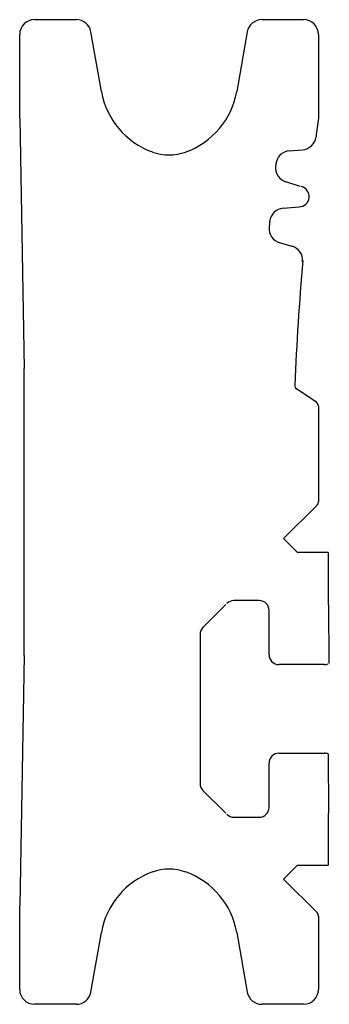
# Model space of a CAD drawing. Header units: millimetres. Extents: x 27 to 59, y 10 to 110.
import ezdxf

# ---------------------------------------------------------------- set-up
doc = ezdxf.new("R2010")
doc.units = ezdxf.units.MM
doc.header["$LTSCALE"] = 7.808841
doc.layers.get('0').update_dxf_attribs({"linetype": 'CONTINUOUS'})

msp = doc.modelspace()

# ---------------------------------------------------------------- linework, layer by layer
at = {"color": 7}
for p, q in [((28.88, 109.9), (33.13, 109.9)), ((51.94, 109.9), (56.18, 109.9)), ((27.38, 99.9), (27.38, 108.4)), ((35.67, 102.6), (34.6, 108.66)), ((50.47, 108.66), (49.4, 102.6)), ((57.68, 108.4), (57.68, 99.9)), ((27.38, 99.9), (27.83, 74.47)), ((54.73, 96.57), (56.08, 96.69)), ((53.37, 95.25), (53.32, 94.88)), ((55.84, 92.97), (54.37, 93.42)), ((54.1, 90.75), (55.73, 90.89)), ((55.05, 86.87), (53.72, 87.25)), ((27.83, 45.33), (27.83, 74.47)), ((57.52, 71.01), (55.45, 72.4)), ((57.68, 70.63), (57.68, 60.93)), ((54.15, 57.19), (57.54, 60.58)), ((55.56, 55.78), (54.15, 57.19)), ((58.68, 55.78), (55.56, 55.78)), ((58.68, 55.78), (58.68, 50.48)), ((45.93, 48.14), (48.28, 50.5)), ((51.68, 50.9), (49.1, 50.9)), ((58.78, 44.52), (58.73, 50.48)), ((52.68, 45.4), (52.68, 49.9)), ((45.68, 47.48), (45.68, 32.31)), ((27.83, 45.33), (27.38, 19.9)), ((58.28, 44.4), (53.68, 44.4)), ((53.68, 35.4), (58.28, 35.4)), ((58.73, 29.31), (58.69, 35.33)), ((52.68, 29.9), (52.68, 34.4)), ((48.28, 29.3), (45.93, 31.65)), ((58.68, 29.31), (58.68, 24.02)), ((49.1, 28.9), (51.68, 28.9)), ((54.15, 22.6), (55.56, 24.02)), ((55.56, 24.02), (58.68, 24.02)), ((57.54, 19.22), (54.15, 22.6)), ((27.38, 11.4), (27.38, 19.9)), ((57.68, 18.86), (57.68, 11.4)), ((34.6, 11.14), (35.67, 17.2)), ((49.4, 17.2), (50.47, 11.14)), ((33.13, 9.9), (28.88, 9.9)), ((56.18, 9.9), (51.94, 9.9))]:
    msp.add_line(p, q, dxfattribs=at)
for centre, radius, start, end in [((28.88, 108.4), 1.5, 90, 180), ((33.13, 108.4), 1.5, 10, 90), ((51.94, 108.4), 1.5, 90, 170), ((56.18, 108.4), 1.5, 0, 90), ((43.55, 103.99), 8, 190, 250.2115), ((41.52, 103.99), 8, 289.7885, 350), ((355.01, 59.9), 300, 172.3377, 172.7046), ((55.95, 98.18), 1.5, 274.9201, 352.7046), ((42.53, 101.16), 5, 250.2115, 289.7885), ((54.86, 95.08), 1.5, 94.9201, 173.3148), ((54.83, 94.85), 1.5, 173.3581, 252.9047), ((55.7, 91.93), 1.04, 271.4201, 76.3439), ((54.23, 89.25), 1.5, 94.9053, 174.4252), ((355.01, 59.9), 303.7, 174.4252, 174.5549), ((54.18, 88.68), 1.5, 174.5349, 253.9205), ((54.59, 85.44), 1.5, 355.1406, 73.9205), ((355.01, 59.9), 300, 175.1194, 177.5386), ((55.78, 72.78), 0.5, 177.5351, 236.0921), ((57.18, 70.63), 0.5, 0, 56.0921), ((57.18, 60.93), 0.5, 315, 360), ((49.1, 49.9), 1, 90, 135), ((51.68, 49.9), 1, 0, 90), ((46.68, 47.48), 1, 135, 180), ((53.68, 45.4), 1, 180, 270), ((58.28, 45.4), 1, 270, 293.5782), ((53.68, 34.4), 1, 90, 180), ((58.28, 34.4), 1, 66.5781, 90), ((46.68, 32.31), 1, 180, 225), ((49.1, 29.9), 1, 225, 270), ((51.68, 29.9), 1, 270, 360), ((43.55, 15.81), 8, 109.7885, 170), ((42.53, 18.63), 5, 70.2115, 109.7885), ((41.52, 15.81), 8, 10, 70.2115), ((57.18, 18.86), 0.5, 0, 45), ((28.88, 11.4), 1.5, 180, 270), ((33.13, 11.4), 1.5, 270, 350), ((51.94, 11.4), 1.5, 190, 270), ((56.18, 11.4), 1.5, 270, 360)]:
    msp.add_arc(centre, radius, start, end, dxfattribs=at)

doc.saveas('drawing.dxf')
